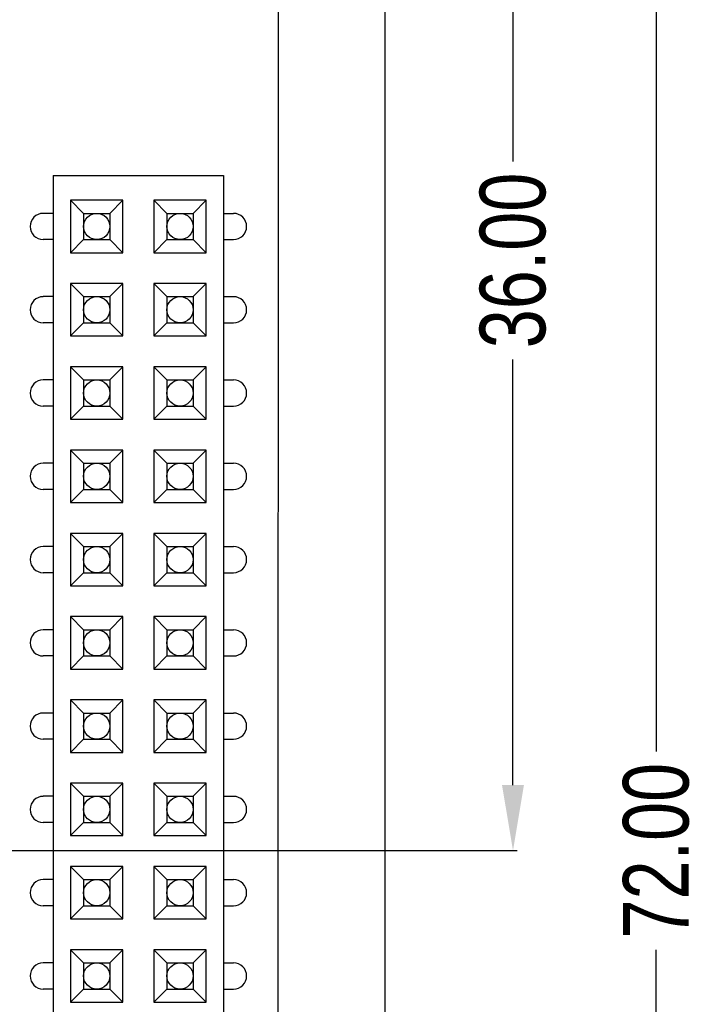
# Model space of a CAD drawing. Header units: inches. Extents: x 246 to 500, y -220 to -17.
# Tile 111 of 118: x 477 to 498, y -133 to -103. Entities that reach past the tile are written whole.
import ezdxf

# ---------------------------------------------------------------- set-up
doc = ezdxf.new("R2010")
doc.units = ezdxf.units.IN
doc.header["$LTSCALE"] = 1.21
doc.header["$MEASUREMENT"] = 0
doc.header["$PDMODE"] = 3
doc.header["$PDSIZE"] = 0.3125
doc.layers.get('0').update_dxf_attribs({"linetype": 'CONTINUOUS'})
doc.layers.get('Defpoints').update_dxf_attribs({"linetype": 'CONTINUOUS'})
doc.layers.add('DIM', color=3, linetype='CONTINUOUS')
doc.styles.get("Standard").update_dxf_attribs({"font": 'txt', "width": 0.8})
doc.dimstyles.get("Standard").update_dxf_attribs({"dimtxt": 0.15625, "dimasz": 0.1875, "dimexe": 0.125, "dimexo": 0.0625, "dimgap": 0.09, "dimtad": 0, "dimtih": 1, "dimtoh": 1, "dimzin": 4, "dimdsep": 46, "dimtxsty": 'Standard', "dimblk": '_FILLED', "dimblk1": '_FILLED', "dimblk2": '_FILLED', "dimcen": 0.09, "dimazin": 1, "dimtp": 0.01, "dimtm": 0.01, "dimtfac": 1, "dimtofl": 0, "dimtmove": 0, "dimatfit": 3, "dimldrblk": '_FILLED', "dimfxl": 1, "dimtolj": 1, "dimtzin": 4, "dimarcsym": 0})

# ---------------------------------------------------------------- blocks, each defined once
blk = doc.blocks.new('_FILLED')
at = {"color": 0, "linetype": 'ByBlock'}
blk.add_solid([(0, 0), (-1, 0.167), (-1, -0.167)], dxfattribs=at)
blk = doc.blocks.new('*D55')
at = {"layer": 'Defpoints', "color": 0}
for p in [(481.94, -91.858), (481.94, -163.858), (496.469, -163.858)]:
    blk.add_point(p, dxfattribs=at)
at = {"layer": 'DIM', "color": 0, "lineweight": -2}
for p, q in [((482.003, -91.858), (496.594, -91.858)), ((496.469, -93.858), (496.469, -124.835)), ((496.469, -161.858), (496.469, -130.881)), ((482.003, -163.858), (496.594, -163.858))]:
    blk.add_line(p, q, dxfattribs=at)
at = {"layer": 'DIM', "color": 0, "lineweight": -2, "xscale": 2, "yscale": 2, "zscale": 2}
for p, rotation in [((496.469, -91.858), 90), ((496.469, -163.858), 270)]:
    blk.add_blockref('_FILLED', p, dxfattribs=dict(at, rotation=rotation))
at = {"layer": 'DIM', "color": 0, "insert": (496.469, -127.858), "char_height": 2, "attachment_point": 5, "rotation": 90}
blk.add_mtext('\\A1;72.00', dxfattribs=at)
blk = doc.blocks.new('*D60')
at = {"layer": 'Defpoints', "color": 0}
for p in [(481.94, -91.858), (457.69, -127.857), (492.101, -127.857)]:
    blk.add_point(p, dxfattribs=at)
at = {"layer": 'DIM', "color": 0, "lineweight": -2}
for p, q in [((482.003, -91.858), (492.226, -91.858)), ((492.101, -93.858), (492.101, -106.834)), ((492.101, -125.857), (492.101, -112.881)), ((457.752, -127.857), (492.226, -127.857))]:
    blk.add_line(p, q, dxfattribs=at)
at = {"layer": 'DIM', "color": 0, "lineweight": -2, "xscale": 2, "yscale": 2, "zscale": 2}
for p, rotation in [((492.101, -91.858), 90), ((492.101, -127.857), 270)]:
    blk.add_blockref('_FILLED', p, dxfattribs=dict(at, rotation=rotation))
at = {"layer": 'DIM', "color": 0, "insert": (492.101, -109.857), "char_height": 2, "attachment_point": 5, "rotation": 90}
blk.add_mtext('\\A1;36.00', dxfattribs=at)

msp = doc.modelspace()

# ---------------------------------------------------------------- linework, layer by layer
at = {"color": 7, "linetype": 'Continuous'}
for p, q in [((488.19, -87.639), (488.19, -168.079)), ((484.94, -165.859), (484.949, -89.859)), ((478.08, -107.27), (478.08, -148.47)), ((478.08, -107.27), (483.28, -107.27)), ((483.28, -107.27), (483.28, -148.47)), ((478.61, -108.02), (478.61, -109.62)), ((480.21, -108.02), (478.61, -108.02)), ((478.61, -108.02), (479.01, -108.42)), ((479.81, -108.42), (480.21, -108.02)), ((480.21, -109.62), (480.21, -108.02)), ((482.75, -108.02), (481.15, -108.02)), ((481.15, -108.02), (481.15, -109.62)), ((481.15, -108.02), (481.55, -108.42)), ((482.35, -108.42), (482.75, -108.02)), ((482.75, -109.62), (482.75, -108.02)), ((478.08, -108.42), (477.779, -108.42)), ((479.01, -108.42), (479.81, -108.42)), ((479.01, -108.42), (479.01, -109.22)), ((479.81, -108.42), (479.81, -109.22)), ((481.55, -108.42), (482.35, -108.42)), ((481.55, -108.42), (481.55, -109.22)), ((482.35, -108.42), (482.35, -109.22)), ((483.28, -108.42), (483.581, -108.42)), ((478.08, -109.22), (477.779, -109.22)), ((479.01, -109.22), (478.61, -109.62)), ((479.01, -109.22), (479.81, -109.22)), ((480.21, -109.62), (479.81, -109.22)), ((481.55, -109.22), (481.15, -109.62)), ((481.55, -109.22), (482.35, -109.22)), ((482.75, -109.62), (482.35, -109.22)), ((483.28, -109.22), (483.581, -109.22)), ((478.61, -109.62), (480.21, -109.62)), ((481.15, -109.62), (482.75, -109.62)), ((480.21, -110.56), (478.61, -110.56)), ((478.61, -110.56), (478.61, -112.16)), ((478.61, -110.56), (479.01, -110.96)), ((479.81, -110.96), (480.21, -110.56)), ((480.21, -112.16), (480.21, -110.56)), ((482.75, -110.56), (481.15, -110.56)), ((481.15, -110.56), (481.15, -112.16)), ((481.15, -110.56), (481.55, -110.96)), ((482.35, -110.96), (482.75, -110.56)), ((482.75, -112.16), (482.75, -110.56)), ((478.08, -110.96), (477.779, -110.96)), ((479.01, -110.96), (479.81, -110.96)), ((479.01, -110.96), (479.01, -111.76)), ((479.81, -110.96), (479.81, -111.76)), ((481.55, -110.96), (482.35, -110.96)), ((481.55, -110.96), (481.55, -111.76)), ((482.35, -110.96), (482.35, -111.76)), ((483.28, -110.96), (483.581, -110.96)), ((478.08, -111.76), (477.779, -111.76)), ((479.01, -111.76), (478.61, -112.16)), ((479.01, -111.76), (479.81, -111.76)), ((480.21, -112.16), (479.81, -111.76)), ((481.55, -111.76), (481.15, -112.16)), ((481.55, -111.76), (482.35, -111.76)), ((482.75, -112.16), (482.35, -111.76)), ((483.28, -111.76), (483.581, -111.76)), ((478.61, -112.16), (480.21, -112.16)), ((481.15, -112.16), (482.75, -112.16)), ((480.21, -113.1), (478.61, -113.1)), ((478.61, -113.1), (478.61, -114.7)), ((478.61, -113.1), (479.01, -113.5)), ((479.81, -113.5), (480.21, -113.1)), ((480.21, -114.7), (480.21, -113.1)), ((482.75, -113.1), (481.15, -113.1)), ((481.15, -113.1), (481.15, -114.7)), ((481.15, -113.1), (481.55, -113.5)), ((482.35, -113.5), (482.75, -113.1)), ((482.75, -114.7), (482.75, -113.1)), ((478.08, -113.5), (477.779, -113.5)), ((479.01, -113.5), (479.81, -113.5)), ((479.01, -113.5), (479.01, -114.3)), ((479.81, -113.5), (479.81, -114.3)), ((481.55, -113.5), (482.35, -113.5)), ((481.55, -113.5), (481.55, -114.3)), ((482.35, -113.5), (482.35, -114.3)), ((483.28, -113.5), (483.581, -113.5)), ((478.08, -114.3), (477.779, -114.3)), ((479.01, -114.3), (478.61, -114.7)), ((479.01, -114.3), (479.81, -114.3)), ((480.21, -114.7), (479.81, -114.3)), ((481.55, -114.3), (481.15, -114.7)), ((481.55, -114.3), (482.35, -114.3)), ((482.75, -114.7), (482.35, -114.3)), ((483.28, -114.3), (483.581, -114.3)), ((478.61, -114.7), (480.21, -114.7)), ((481.15, -114.7), (482.75, -114.7)), ((480.21, -115.64), (478.61, -115.64)), ((478.61, -115.64), (478.61, -117.24)), ((478.61, -115.64), (479.01, -116.04)), ((479.81, -116.04), (480.21, -115.64)), ((480.21, -117.24), (480.21, -115.64)), ((482.75, -115.64), (481.15, -115.64)), ((481.15, -115.64), (481.15, -117.24)), ((481.15, -115.64), (481.55, -116.04)), ((482.35, -116.04), (482.75, -115.64)), ((482.75, -117.24), (482.75, -115.64)), ((478.08, -116.04), (477.779, -116.04)), ((479.01, -116.04), (479.81, -116.04)), ((479.01, -116.04), (479.01, -116.84)), ((479.81, -116.04), (479.81, -116.84)), ((481.55, -116.04), (482.35, -116.04)), ((481.55, -116.04), (481.55, -116.84)), ((482.35, -116.04), (482.35, -116.84)), ((483.28, -116.04), (483.581, -116.04)), ((478.08, -116.84), (477.779, -116.84)), ((479.01, -116.84), (478.61, -117.24)), ((479.01, -116.84), (479.81, -116.84)), ((480.21, -117.24), (479.81, -116.84)), ((481.55, -116.84), (481.15, -117.24)), ((481.55, -116.84), (482.35, -116.84)), ((482.75, -117.24), (482.35, -116.84)), ((483.28, -116.84), (483.581, -116.84)), ((478.61, -117.24), (480.21, -117.24)), ((481.15, -117.24), (482.75, -117.24)), ((480.21, -118.18), (478.61, -118.18)), ((478.61, -118.18), (478.61, -119.78)), ((478.61, -118.18), (479.01, -118.58)), ((479.81, -118.58), (480.21, -118.18)), ((480.21, -119.78), (480.21, -118.18)), ((482.75, -118.18), (481.15, -118.18)), ((481.15, -118.18), (481.15, -119.78)), ((481.15, -118.18), (481.55, -118.58)), ((482.35, -118.58), (482.75, -118.18)), ((482.75, -119.78), (482.75, -118.18)), ((478.08, -118.58), (477.779, -118.58)), ((479.01, -118.58), (479.81, -118.58)), ((479.01, -118.58), (479.01, -119.38)), ((479.81, -118.58), (479.81, -119.38)), ((481.55, -118.58), (482.35, -118.58)), ((481.55, -118.58), (481.55, -119.38)), ((482.35, -118.58), (482.35, -119.38)), ((483.28, -118.58), (483.581, -118.58)), ((478.08, -119.38), (477.779, -119.38)), ((479.01, -119.38), (478.61, -119.78)), ((479.01, -119.38), (479.81, -119.38)), ((480.21, -119.78), (479.81, -119.38)), ((481.55, -119.38), (481.15, -119.78)), ((481.55, -119.38), (482.35, -119.38)), ((482.75, -119.78), (482.35, -119.38)), ((483.28, -119.38), (483.581, -119.38)), ((478.61, -119.78), (480.21, -119.78)), ((481.15, -119.78), (482.75, -119.78)), ((480.21, -120.72), (478.61, -120.72)), ((478.61, -120.72), (478.61, -122.32)), ((478.61, -120.72), (479.01, -121.12)), ((479.81, -121.12), (480.21, -120.72)), ((480.21, -122.32), (480.21, -120.72)), ((482.75, -120.72), (481.15, -120.72)), ((481.15, -120.72), (481.55, -121.12)), ((481.15, -120.72), (481.15, -122.32)), ((482.35, -121.12), (482.75, -120.72)), ((482.75, -122.32), (482.75, -120.72)), ((478.08, -121.12), (477.779, -121.12)), ((479.01, -121.12), (479.81, -121.12)), ((479.01, -121.12), (479.01, -121.92)), ((479.81, -121.12), (479.81, -121.92)), ((481.55, -121.12), (482.35, -121.12)), ((481.55, -121.12), (481.55, -121.92)), ((482.35, -121.12), (482.35, -121.92)), ((483.28, -121.12), (483.581, -121.12)), ((478.08, -121.92), (477.779, -121.92)), ((479.01, -121.92), (478.61, -122.32)), ((479.01, -121.92), (479.81, -121.92)), ((480.21, -122.32), (479.81, -121.92)), ((481.55, -121.92), (481.15, -122.32)), ((481.55, -121.92), (482.35, -121.92)), ((482.75, -122.32), (482.35, -121.92)), ((483.28, -121.92), (483.581, -121.92)), ((478.61, -122.32), (480.21, -122.32)), ((481.15, -122.32), (482.75, -122.32)), ((480.21, -123.26), (478.61, -123.26)), ((478.61, -123.26), (479.01, -123.66)), ((478.61, -123.26), (478.61, -124.86)), ((479.81, -123.66), (480.21, -123.26)), ((480.21, -124.86), (480.21, -123.26)), ((482.75, -123.26), (481.15, -123.26)), ((481.15, -123.26), (481.55, -123.66)), ((481.15, -123.26), (481.15, -124.86)), ((482.35, -123.66), (482.75, -123.26)), ((482.75, -124.86), (482.75, -123.26)), ((478.08, -123.66), (477.779, -123.66)), ((479.01, -123.66), (479.81, -123.66)), ((479.01, -123.66), (479.01, -124.46)), ((479.81, -123.66), (479.81, -124.46)), ((481.55, -123.66), (482.35, -123.66)), ((481.55, -123.66), (481.55, -124.46)), ((482.35, -123.66), (482.35, -124.46)), ((483.28, -123.66), (483.581, -123.66)), ((478.08, -124.46), (477.779, -124.46)), ((479.01, -124.46), (478.61, -124.86)), ((479.01, -124.46), (479.81, -124.46)), ((480.21, -124.86), (479.81, -124.46)), ((481.55, -124.46), (481.15, -124.86)), ((481.55, -124.46), (482.35, -124.46)), ((482.75, -124.86), (482.35, -124.46)), ((483.28, -124.46), (483.581, -124.46)), ((478.61, -124.86), (480.21, -124.86)), ((481.15, -124.86), (482.75, -124.86)), ((480.21, -125.8), (478.61, -125.8)), ((478.61, -125.8), (479.01, -126.2)), ((478.61, -125.8), (478.61, -127.4)), ((479.81, -126.2), (480.21, -125.8)), ((480.21, -127.4), (480.21, -125.8)), ((482.75, -125.8), (481.15, -125.8)), ((481.15, -125.8), (481.55, -126.2)), ((481.15, -125.8), (481.15, -127.4)), ((482.35, -126.2), (482.75, -125.8)), ((482.75, -127.4), (482.75, -125.8)), ((478.08, -126.2), (477.779, -126.2)), ((479.01, -126.2), (479.81, -126.2)), ((479.01, -126.2), (479.01, -127)), ((479.81, -126.2), (479.81, -127)), ((481.55, -126.2), (482.35, -126.2)), ((481.55, -126.2), (481.55, -127)), ((482.35, -126.2), (482.35, -127)), ((483.28, -126.2), (483.581, -126.2)), ((478.08, -127), (477.779, -127)), ((479.01, -127), (478.61, -127.4)), ((479.01, -127), (479.81, -127)), ((480.21, -127.4), (479.81, -127)), ((481.55, -127), (481.15, -127.4)), ((481.55, -127), (482.35, -127)), ((482.75, -127.4), (482.35, -127)), ((483.28, -127), (483.581, -127)), ((478.61, -127.4), (480.21, -127.4)), ((481.15, -127.4), (482.75, -127.4)), ((480.21, -128.34), (478.61, -128.34)), ((478.61, -128.34), (479.01, -128.74)), ((478.61, -128.34), (478.61, -129.94)), ((479.81, -128.74), (480.21, -128.34)), ((480.21, -129.94), (480.21, -128.34)), ((482.75, -128.34), (481.15, -128.34)), ((481.15, -128.34), (481.55, -128.74)), ((481.15, -128.34), (481.15, -129.94)), ((482.35, -128.74), (482.75, -128.34)), ((482.75, -129.94), (482.75, -128.34)), ((478.08, -128.74), (477.779, -128.74)), ((479.01, -128.74), (479.81, -128.74)), ((479.01, -128.74), (479.01, -129.54)), ((479.81, -128.74), (479.81, -129.54)), ((481.55, -128.74), (482.35, -128.74)), ((481.55, -128.74), (481.55, -129.54)), ((482.35, -128.74), (482.35, -129.54)), ((483.28, -128.74), (483.581, -128.74)), ((478.08, -129.54), (477.779, -129.54)), ((479.01, -129.54), (478.61, -129.94)), ((479.01, -129.54), (479.81, -129.54)), ((480.21, -129.94), (479.81, -129.54)), ((481.55, -129.54), (481.15, -129.94)), ((481.55, -129.54), (482.35, -129.54)), ((482.75, -129.94), (482.35, -129.54)), ((483.28, -129.54), (483.581, -129.54)), ((478.61, -129.94), (480.21, -129.94)), ((481.15, -129.94), (482.75, -129.94)), ((480.21, -130.88), (478.61, -130.88)), ((478.61, -130.88), (479.01, -131.28)), ((478.61, -130.88), (478.61, -132.48)), ((479.81, -131.28), (480.21, -130.88)), ((480.21, -132.48), (480.21, -130.88)), ((482.75, -130.88), (481.15, -130.88)), ((481.15, -130.88), (481.55, -131.28)), ((481.15, -130.88), (481.15, -132.48)), ((482.35, -131.28), (482.75, -130.88)), ((482.75, -132.48), (482.75, -130.88)), ((478.08, -131.28), (477.779, -131.28)), ((479.01, -131.28), (479.81, -131.28)), ((479.01, -131.28), (479.01, -132.08)), ((479.81, -131.28), (479.81, -132.08)), ((481.55, -131.28), (482.35, -131.28)), ((481.55, -131.28), (481.55, -132.08)), ((482.35, -131.28), (482.35, -132.08)), ((483.28, -131.28), (483.581, -131.28)), ((478.08, -132.08), (477.779, -132.08)), ((479.01, -132.08), (478.61, -132.48)), ((479.01, -132.08), (479.81, -132.08)), ((480.21, -132.48), (479.81, -132.08)), ((481.55, -132.08), (481.15, -132.48)), ((481.55, -132.08), (482.35, -132.08)), ((482.75, -132.48), (482.35, -132.08)), ((483.28, -132.08), (483.581, -132.08)), ((478.61, -132.48), (480.21, -132.48)), ((481.15, -132.48), (482.75, -132.48))]:
    msp.add_line(p, q, dxfattribs=at)
for centre in [(479.41, -108.82), (481.95, -108.82), (479.41, -111.36), (481.95, -111.36), (479.41, -113.9), (481.95, -113.9), (479.41, -116.44), (481.95, -116.44), (479.41, -118.98), (481.95, -118.98), (479.41, -121.52), (481.95, -121.52), (479.41, -124.06), (481.95, -124.06), (479.41, -126.6), (481.95, -126.6), (479.41, -129.14), (481.95, -129.14), (479.41, -131.68), (481.95, -131.68)]:
    msp.add_circle(centre, 0.4, dxfattribs=at)
for centre, start, end in [((477.779, -108.82), 90, 270), ((483.581, -108.82), 270, 90), ((477.779, -111.36), 90, 270), ((483.581, -111.36), 270, 90), ((477.779, -113.9), 90, 270), ((483.581, -113.9), 270, 90), ((477.779, -116.44), 90, 270), ((483.581, -116.44), 270, 90), ((477.779, -118.98), 90, 270), ((483.581, -118.98), 270, 90), ((477.779, -121.52), 90, 270), ((483.581, -121.52), 270, 90), ((477.779, -124.06), 90, 270), ((483.581, -124.06), 270, 90), ((477.779, -126.6), 90, 270), ((483.581, -126.6), 270, 90), ((477.779, -129.14), 90, 270), ((483.581, -129.14), 270, 90), ((477.779, -131.68), 90, 270), ((483.581, -131.68), 270, 90)]:
    msp.add_arc(centre, 0.399, start, end, dxfattribs=at)

# ---------------------------------------------------------------- dimensions: what is measured, and where the dimension line sits
at = {"layer": 'DIM'}
for base, p2, picture, middle in [((492.101, -127.857), (457.69, -127.857), '*D60', (492.101, -109.857)), ((496.469, -163.858), (481.94, -163.858), '*D55', (496.469, -127.858))]:
    dim = msp.add_linear_dim(base=base, p1=(481.94, -91.858), p2=p2, angle=90, dimstyle='Standard', override={"dimtxt": 2, "dimasz": 2, "dimtih": 0, "dimtoh": 0, "dimzin": 0, "dimcen": 0.198, "dimadec": 0, "dimazin": 0, "dimtp": 0, "dimtm": 0, "dimtdec": 4, "dimtzin": 0}, dxfattribs=at)
    dim.commit()
    dim.dimension.update_dxf_attribs({"geometry": picture, "text_midpoint": middle})

doc.saveas('drawing.dxf')
